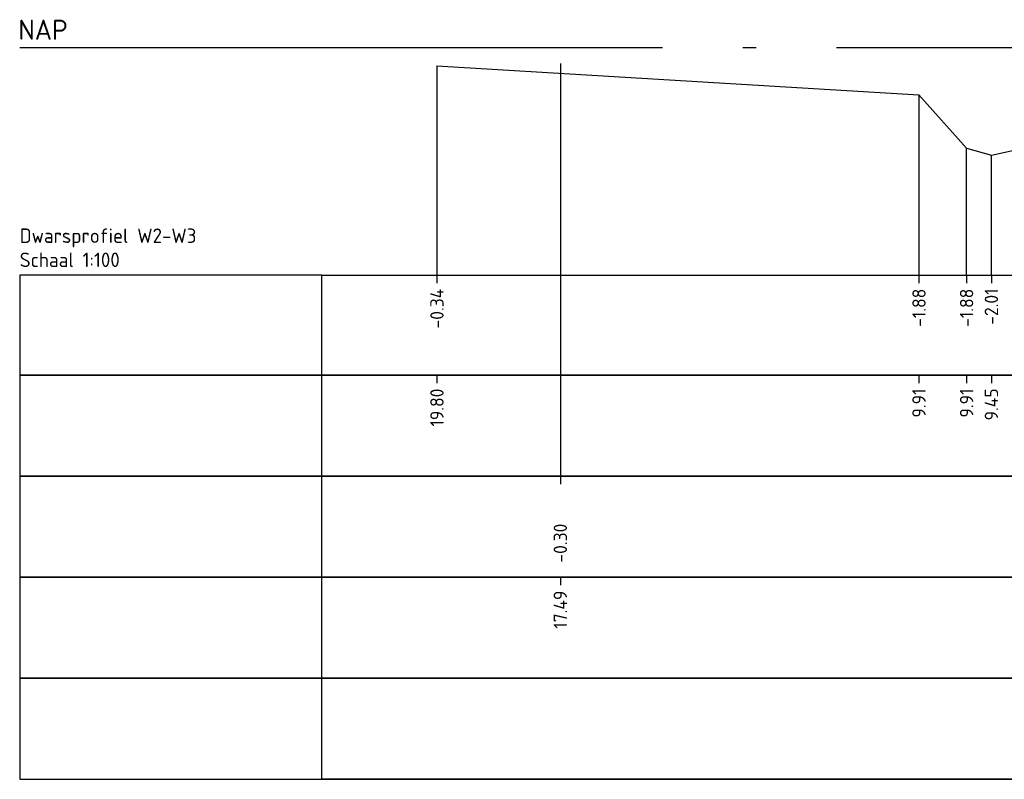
# Model space of a CAD drawing. Extents: x 102676 to 106538, y 417474 to 420545.
# Tile 26 of 112: x 104064 to 104082, y 418508 to 418522. Entities that reach past the tile are written whole.
import ezdxf

# ---------------------------------------------------------------- set-up
doc = ezdxf.new("R2010")
doc.units = 0
doc.linetypes.add('AL-NAP_LIJN', pattern=[15.25, 12, -1.5, 0.25, -1.5])
for name, color, linetype, lineweight in [('B-WE-GW-GRONDWERKLIJN_KRUIN-G', 90, 'Continuous', 25), ('R-WE-GW-CUNET-WERK-AD', 92, 'Continuous', 25), ('X-XX-AL-NAP-G', 7, 'AL-NAP_LIJN', 25), ('X-XX-AL-PROFIELBALK-G', 7, 'Continuous', 25), ('X-XX-AL-PROFIELBALK-T25', 7, 'Continuous', 25), ('X-XX-AL-T25', 7, 'Continuous', 25), ('X-XX-AL-VERWIJZING_DOORSNEDE-M_OUD', 7, 'Continuous', 25)]:
    doc.layers.add(name, color=color, linetype=linetype, lineweight=lineweight)
doc.styles.add('NLCS-ISO-ANNOTATIEF-T18', font='NLCS-ISO.ttf', dxfattribs={"height": 1.8})
doc.styles.add('NLCS-ISO-ANNOTATIEF-T25', font='NLCS-ISO.ttf', dxfattribs={"height": 2.5})

msp = doc.modelspace()

# ---------------------------------------------------------------- linework, layer by layer
at = {"layer": 'B-WE-GW-GRONDWERKLIJN_KRUIN-G', "color": 8, "elevation": -1.8495}
msp.add_lwpolyline([(104071.4889, 418520.9845), (104080.4889, 418520.4445), (104081.3781, 418519.4445), (104081.8412, 418519.3145), (104082.323, 418519.4245), (104083.2122, 418520.4245), (104083.9959, 418520.7084), (104084.3246, 418520.8445), (104086.0042, 418521.4545), (104086.8986, 418521.6045), (104087.8868, 418521.6845), (104087.8868, 418521.6845), (104091.287, 418521.7545), (104094.5775, 418521.6545), (104096.2928, 418521.4145), (104097.1011, 418521.4345), (104098.7364, 418521.2445), (104099.2014, 418521.0445), (104101.3276, 418519.4845), (104101.5709, 418519.3945), (104101.8141, 418519.4745), (104103.2113, 418520.5061), (104112.2113, 418521.0745)], dxfattribs=at)
at = {"layer": 'R-WE-GW-CUNET-WERK-AD'}
msp.add_lwpolyline([(104063.6984, 418507.6678), (104124.3991, 418507.6678)], dxfattribs=at)
at = {"layer": 'X-XX-AL-NAP-G'}
msp.add_lwpolyline([(104063.6984, 418521.3245), (104124.3991, 418521.3245)], dxfattribs=at)
at = {"layer": 'X-XX-AL-PROFIELBALK-G', "color": 7, "linetype": 'Continuous', "lineweight": 25}
for p, q in [((104071.4889, 418517.0746, -1.8495), (104071.4889, 418516.9246, -1.8495)), ((104080.4889, 418517.0746, -1.8495), (104080.4889, 418516.9246, -1.8495)), ((104081.3781, 418517.0746), (104081.3781, 418516.9246)), ((104081.8412, 418517.0746), (104081.8412, 418516.9246)), ((104071.4889, 418515.2101), (104071.4889, 418515.0601)), ((104080.4889, 418515.2101), (104080.4889, 418515.0601)), ((104081.3781, 418515.2101, 1.8495), (104081.3781, 418515.0601, 1.8495)), ((104081.8412, 418515.2101, 1.8495), (104081.8412, 418515.0601, 1.8495)), ((104073.793, 418513.3246, 0.0668), (104073.793, 418513.1746, 0.0668)), ((104073.793, 418511.439, 0.0668), (104073.793, 418511.289, 0.0668))]:
    msp.add_line(p, q, dxfattribs=at)
for points in [[(104069.3427, 418517.0746), (104124.3991, 418517.0746), (104124.3991, 418515.2101), (104069.3427, 418515.2101)], [(104069.3427, 418515.2101), (104124.3991, 418515.2101), (104124.3991, 418513.3246), (104069.3427, 418513.3246)]]:
    msp.add_lwpolyline(points, close=True, dxfattribs=at)
at = {"layer": 'X-XX-AL-PROFIELBALK-G'}
for points in [[(104069.3427, 418513.3246), (104124.3991, 418513.3246), (104124.3991, 418511.439), (104069.3427, 418511.439)], [(104069.3427, 418511.439), (104124.3991, 418511.439), (104124.3991, 418509.5534), (104069.3427, 418509.5534)], [(104069.3427, 418509.5534), (104124.3991, 418509.5534), (104124.3991, 418507.6678), (104069.3427, 418507.6678)]]:
    msp.add_lwpolyline(points, close=True, dxfattribs=at)
at = {"layer": 'X-XX-AL-PROFIELBALK-G', "color": 7, "linetype": 'Continuous', "lineweight": 25}
for points in [[(104069.3427, 418515.2101), (104069.3427, 418517.0746), (104063.6984, 418517.0746), (104063.6984, 418515.2101)], [(104069.3427, 418513.3246), (104069.3427, 418515.2101), (104063.6984, 418515.2101), (104063.6984, 418513.3246)], [(104069.3427, 418511.439), (104069.3427, 418513.3246), (104063.6984, 418513.3246), (104063.6984, 418511.439)], [(104069.3427, 418509.5534), (104069.3427, 418511.439), (104063.6984, 418511.439), (104063.6984, 418509.5534)], [(104069.3427, 418507.6678), (104069.3427, 418509.5534), (104063.6984, 418509.5534), (104063.6984, 418507.6678)]]:
    msp.add_3dface(points, dxfattribs=at)
at = {"layer": 'X-XX-AL-VERWIJZING_DOORSNEDE-M_OUD', "color": 1, "elevation": 0.0668}
msp.add_lwpolyline([(104073.793, 418521.0245), (104073.793, 418513.3246)], dxfattribs=at)
at = {"layer": 'X-XX-AL-VERWIJZING_DOORSNEDE-M_OUD', "color": 8, "elevation": -1.8495}
for points in [[(104071.4889, 418520.9845), (104071.4889, 418517.0746)], [(104080.4889, 418520.4445), (104080.4889, 418517.0746)], [(104081.3781, 418517.0746), (104081.3781, 418519.4445)]]:
    msp.add_lwpolyline(points, dxfattribs=at)
at = {"layer": 'X-XX-AL-VERWIJZING_DOORSNEDE-M_OUD', "color": 8}
msp.add_lwpolyline([(104081.8412, 418517.0746), (104081.8412, 418519.3145)], dxfattribs=at)

# ---------------------------------------------------------------- texts
at = {"layer": 'X-XX-AL-PROFIELBALK-T25', "char_height": 0.25, "attachment_point": 6, "rotation": 90, "style": 'NLCS-ISO-ANNOTATIEF-T25'}
for s, insert in [('-0.34', (104071.4889, 418516.8246, -1.0878)), ('-1.88', (104080.4889, 418516.8246, -1.0878)), ('-1.88', (104081.3781, 418516.8246, 0.7618)), ('-2.01', (104081.8412, 418516.829, 0.7618)), ('19.80', (104071.4889, 418514.9601, 0.7618)), ('9.91', (104080.4889, 418514.9601, 0.7618)), ('9.91', (104081.3781, 418514.9601, 2.6113)), ('9.45', (104081.8412, 418514.9646, 2.6113)), ('-0.30', (104073.793, 418512.439, 0.8286)), ('17.49', (104073.793, 418511.189, 0.8286))]:
    msp.add_mtext_dynamic_manual_height_columns(s, width=0.445486, gutter_width=0.9, heights=[0], dxfattribs=dict(at, insert=insert))
at = {"layer": 'X-XX-AL-T25', "style": 'NLCS-ISO-ANNOTATIEF-T25'}
msp.add_text('NAP', height=0.375, dxfattribs=at).set_placement((104063.6728, 418521.4695, -0.9171))
at = {"layer": 'X-XX-AL-T25', "insert": (104063.6984, 418517.948), "char_height": 0.27, "attachment_point": 1, "style": 'NLCS-ISO-ANNOTATIEF-T18'}
msp.add_mtext('{\\C256;Dwarsprofiel W2-W3\\PSchaal 1:100}', dxfattribs=at)

doc.saveas('drawing.dxf')
